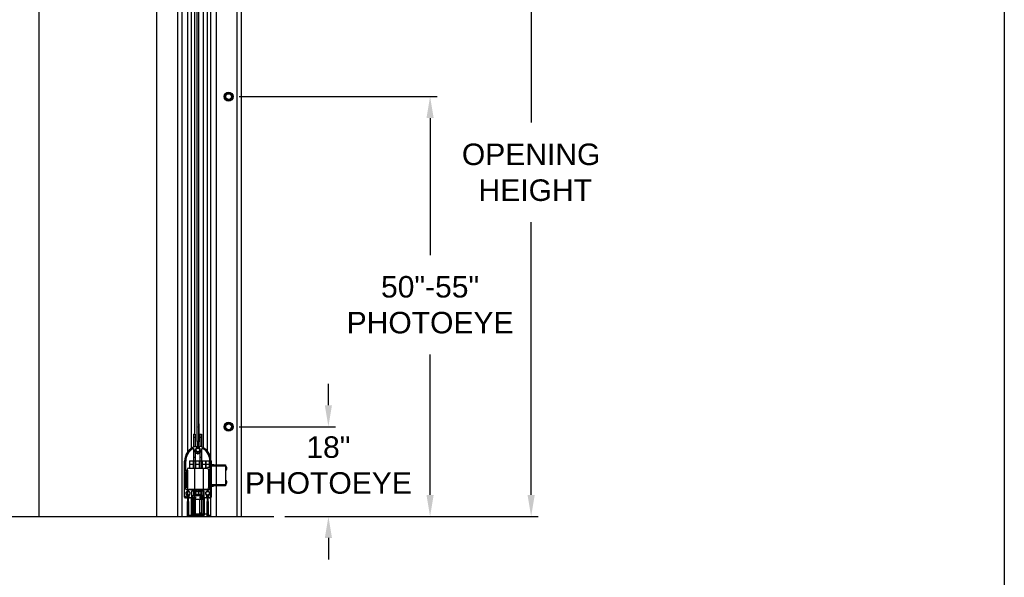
# Model space of a CAD drawing. Header units: inches. Extents: x 170 to 312, y 215 to 248.
# Tile 125 of 256: x 209.43 to 213.72, y 220.15 to 222.58. Entities that reach past the tile are written whole.
import ezdxf

# ---------------------------------------------------------------- set-up
doc = ezdxf.new("R2010")
doc.units = ezdxf.units.IN
doc.header["$LTSCALE"] = 0.25
doc.header["$MEASUREMENT"] = 0
doc.layers.add('ANNOTATIONS', color=1, linetype='Continuous')
doc.layers.add('STANDARD MOTOR RH', color=7, linetype='Continuous')
doc.styles.add('ARIAL', font='arial.ttf', dxfattribs={"height": 0.09375})
doc.dimstyles.new('STANDARD$0', dxfattribs={"dimtxt": 0.09375, "dimasz": 0.09375, "dimexe": 0.03125, "dimexo": 0.046875, "dimgap": 0.09, "dimtad": 0, "dimtih": 1, "dimtoh": 1, "dimdec": 4, "dimzin": 0, "dimdsep": 46, "dimtxsty": 'ARIAL', "dimcen": 0.09, "dimadec": 0, "dimazin": 0, "dimtfac": 1, "dimtdec": 4, "dimtofl": 0, "dimtmove": 0, "dimatfit": 1, "dimfxl": 1, "dimtolj": 1, "dimtzin": 0, "dimarcsym": 0})
pattern_1 = [(45, (208.1771033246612, 214.5217454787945), (-0.08838834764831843, 0.08838834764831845), []), (135, (208.1771033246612, 214.5217454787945), (-0.08838834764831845, -0.08838834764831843), [])]

# ---------------------------------------------------------------- blocks, each defined once
blk = doc.blocks.new('*D280')
at = {"layer": 'ANNOTATIONS', "color": 0, "lineweight": -2, "transparency": 16777216}
for p, q in [((210.7746513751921, 220.8998510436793), (210.7746513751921, 220.9936010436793)), ((210.3861752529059, 220.8061010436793), (210.8059013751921, 220.8061010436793)), ((210.5843085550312, 220.4151128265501), (210.8059013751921, 220.4151128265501)), ((210.7746513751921, 220.3213628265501), (210.7746513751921, 220.2276128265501))]:
    blk.add_line(p, q, dxfattribs=at)
at = {"layer": 'ANNOTATIONS', "color": 0, "transparency": 16777216}
for points in [[(210.7590263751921, 220.8998510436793), (210.7902763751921, 220.8998510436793), (210.7746513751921, 220.8061010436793)], [(210.7590263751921, 220.3213628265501), (210.7902763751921, 220.3213628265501), (210.7746513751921, 220.4151128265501)]]:
    blk.add_solid(points, dxfattribs=at)
at = {"layer": 'defpoints', "color": 0, "transparency": 16777216}
for p in [(210.3393002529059, 220.8061010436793), (210.7746513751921, 220.8061010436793), (210.5374335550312, 220.4151128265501)]:
    blk.add_point(p, dxfattribs=at)
at = {"layer": 'ANNOTATIONS', "color": 0, "transparency": 16777216, "insert": (210.7746513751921, 220.6387096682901), "char_height": 0.09375, "attachment_point": 5, "style": 'ARIAL'}
blk.add_mtext('\\A1;18"\\PPHOTOEYE', dxfattribs=at)
blk = doc.blocks.new('*D281')
at = {"layer": 'ANNOTATIONS', "color": 0, "lineweight": -2, "transparency": 16777216}
for p, q in [((210.3861752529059, 222.2455854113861), (211.2492939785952, 222.2455854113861)), ((211.2180439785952, 222.1518354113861), (211.2180439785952, 221.55447991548)), ((211.2180439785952, 220.5088628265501), (211.2180439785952, 221.1208347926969)), ((210.5843085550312, 220.4151128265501), (211.2492939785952, 220.4151128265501))]:
    blk.add_line(p, q, dxfattribs=at)
at = {"layer": 'ANNOTATIONS', "color": 0, "transparency": 16777216}
for points in [[(211.2024189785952, 222.1518354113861), (211.2336689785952, 222.1518354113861), (211.2180439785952, 222.2455854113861)], [(211.2024189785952, 220.5088628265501), (211.2336689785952, 220.5088628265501), (211.2180439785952, 220.4151128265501)]]:
    blk.add_solid(points, dxfattribs=at)
at = {"layer": 'defpoints', "color": 0, "transparency": 16777216}
for p in [(210.3393002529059, 222.2455854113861), (211.2180439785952, 222.2455854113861), (210.5374335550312, 220.4151128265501)]:
    blk.add_point(p, dxfattribs=at)
at = {"layer": 'ANNOTATIONS', "color": 0, "transparency": 16777216, "insert": (211.2180439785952, 221.3376573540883), "char_height": 0.09375, "attachment_point": 5, "style": 'ARIAL'}
blk.add_mtext('\\A1;50"-55"\\PPHOTOEYE', dxfattribs=at)
blk = doc.blocks.new('*D168')
at = {"layer": 'ANNOTATIONS', "color": 0, "lineweight": -2, "transparency": 16777216}
for p, q in [((210.0740504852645, 223.4151129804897), (211.6899128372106, 223.4151129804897)), ((211.6586628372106, 223.3213629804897), (211.6586628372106, 222.1325429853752)), ((211.6586628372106, 220.5088628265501), (211.6586628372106, 221.6976828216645)), ((210.5843085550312, 220.4151128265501), (211.6899128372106, 220.4151128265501))]:
    blk.add_line(p, q, dxfattribs=at)
at = {"layer": 'ANNOTATIONS', "color": 0, "transparency": 16777216}
for points in [[(211.6430378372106, 223.3213629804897), (211.6742878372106, 223.3213629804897), (211.6586628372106, 223.4151129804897)], [(211.6430378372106, 220.5088628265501), (211.6742878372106, 220.5088628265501), (211.6586628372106, 220.4151128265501)]]:
    blk.add_solid(points, dxfattribs=at)
at = {"layer": 'defpoints', "color": 0, "transparency": 16777216}
for p in [(210.0271754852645, 223.4151129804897), (211.6586628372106, 223.4151129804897), (210.5374335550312, 220.4151128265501)]:
    blk.add_point(p, dxfattribs=at)
at = {"layer": 'ANNOTATIONS', "color": 0, "transparency": 16777216, "insert": (211.6586628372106, 221.9151129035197), "char_height": 0.09375, "attachment_point": 5, "style": 'ARIAL'}
blk.add_mtext('\\A1;OPENING\\P HEIGHT', dxfattribs=at)

msp = doc.modelspace()

# ---------------------------------------------------------------- hatches: boundary and pattern name
at = {"layer": 'STANDARD MOTOR RH'}
h = msp.add_hatch(dxfattribs=at)
h.set_pattern_fill('ANSI37', color=256, style=0)
h.set_pattern_definition(pattern_1)
edge = h.paths.add_edge_path(flags=0)
edge.add_arc((210.2079417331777, 220.7431478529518), 0.001230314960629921, 330.0000000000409, 360.0000000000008)
edge.add_line((210.2091720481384, 220.7431478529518), (210.2091720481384, 220.8190977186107))
edge.add_line((210.2091720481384, 220.8190977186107), (210.2079417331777, 220.8190977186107))
edge.add_line((210.2079417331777, 220.8190977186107), (210.2079417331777, 220.7431478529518))
edge.add_line((210.2079417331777, 220.7431478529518), (210.2056705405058, 220.7392140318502))
edge.add_arc((210.2067360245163, 220.7385988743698), 0.001230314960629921, 149.999999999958, 180)
edge.add_line((210.2055057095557, 220.7385988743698), (210.2055057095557, 220.7139925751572))
edge.add_arc((210.2067360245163, 220.7139925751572), 0.001230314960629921, 180, 262.1835509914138)
edge.add_arc((210.2054811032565, 220.7048509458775), 0.007997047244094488, -262.1835509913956, 82.18355099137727, ccw=False)
edge.add_arc((210.2042261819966, 220.7139925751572), 0.001230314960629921, 277.8164490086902, 360.0000000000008)
edge.add_line((210.2054564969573, 220.7139925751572), (210.2054564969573, 220.7385988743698))
edge.add_arc((210.2042261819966, 220.7385988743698), 0.001230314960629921, 0, 30.00000000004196)
edge.add_line((210.2052916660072, 220.7392140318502), (210.2030204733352, 220.7431478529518))
edge.add_line((210.2030204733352, 220.7431478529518), (210.2030204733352, 220.8190977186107))
edge.add_line((210.2030204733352, 220.8190977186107), (210.2017901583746, 220.8190977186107))
edge.add_line((210.2017901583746, 220.8190977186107), (210.2017901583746, 220.7431478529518))
edge.add_arc((210.2030204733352, 220.7431478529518), 0.001230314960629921, 180, 209.9999999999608)
edge.add_line((210.2019549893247, 220.7425326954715), (210.2042261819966, 220.7385988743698))
edge.add_line((210.2042261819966, 220.7385988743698), (210.2042261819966, 220.7139925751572))
edge.add_arc((210.2054811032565, 220.7048509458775), 0.009227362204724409, 97.81644900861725, 442.1835509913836)
edge.add_line((210.2067360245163, 220.7139925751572), (210.2067360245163, 220.7385988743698))
edge.add_line((210.2067360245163, 220.7385988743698), (210.2090072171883, 220.7425326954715))
h = msp.add_hatch(dxfattribs=at)
h.set_pattern_fill('ANSI38', color=256, style=0)
h.set_pattern_definition([(45, (208.1771033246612, 214.5217454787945), (-0.08838834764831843, 0.08838834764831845), []), (135, (208.1771033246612, 214.5217454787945), (-0.2651650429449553, 0.08838834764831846), [0.3125, -0.1875])])
edge = h.paths.add_edge_path(flags=0)
edge.add_arc((210.2396061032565, 220.4991753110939), 0.003124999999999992, 270.0000000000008, 360.0000000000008)
edge.add_line((210.2427311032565, 220.4991753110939), (210.2427311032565, 220.5068555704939))
edge.add_arc((210.2396061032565, 220.5068555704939), 0.003124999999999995, 0, 47.18669650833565)
edge.add_arc((210.2483561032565, 220.5163003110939), 0.009750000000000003, -47.18669650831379, 227.186696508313, ccw=False)
edge.add_arc((210.2571061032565, 220.5068555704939), 0.003124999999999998, 132.8133034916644, 180)
edge.add_line((210.2539811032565, 220.5068555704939), (210.2539811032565, 220.4991753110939))
edge.add_arc((210.2571061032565, 220.4991753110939), 0.003124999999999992, 180, 270.0000000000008)
edge.add_line((210.2571061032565, 220.4960503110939), (210.2599811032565, 220.4960503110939))
edge.add_arc((210.2599811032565, 220.4991753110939), 0.003124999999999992, 270.0000000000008, 360.0000000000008)
edge.add_line((210.2631061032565, 220.4991753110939), (210.2631061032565, 220.6561253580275))
edge.add_arc((210.1943561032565, 220.6561253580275), 0.06875000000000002, 0, 70.05143277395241)
edge.add_arc((210.2161061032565, 220.7160503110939), 0.005000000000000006, 70.051432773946, 226.5075402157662)
edge.add_arc((210.2054811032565, 220.7048509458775), 0.0104375, -226.50754021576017, 46.507540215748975, ccw=False)
edge.add_arc((210.1948561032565, 220.7160503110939), 0.005000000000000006, 313.4924597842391, 469.94856722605)
edge.add_arc((210.2166061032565, 220.6561253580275), 0.06875, 109.9485672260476, 180)
edge.add_line((210.1478561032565, 220.6561253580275), (210.1478561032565, 220.4991753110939))
edge.add_arc((210.1509811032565, 220.4991753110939), 0.003124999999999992, 180, 270.0000000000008)
edge.add_line((210.1509811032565, 220.4960503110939), (210.1538561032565, 220.4960503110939))
edge.add_arc((210.1538561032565, 220.4991753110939), 0.003124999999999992, 270.0000000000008, 360.0000000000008)
edge.add_line((210.1569811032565, 220.4991753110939), (210.1569811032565, 220.5068555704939))
edge.add_arc((210.1538561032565, 220.5068555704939), 0.003124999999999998, 0, 47.18669650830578)
edge.add_arc((210.1626061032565, 220.5163003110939), 0.009750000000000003, -47.186696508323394, 227.186696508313, ccw=False)
edge.add_arc((210.1713561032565, 220.5068555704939), 0.003124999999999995, 132.8133034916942, 180)
edge.add_line((210.1682311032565, 220.5068555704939), (210.1682311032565, 220.4991753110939))
edge.add_arc((210.1713561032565, 220.4991753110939), 0.003124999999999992, 180, 270.0000000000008)
edge.add_line((210.1713561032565, 220.4960503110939), (210.1939186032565, 220.4960503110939))
edge.add_arc((210.1939186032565, 220.4976128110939), 0.001562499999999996, 270.0000000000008, 360.0000000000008)
edge.add_line((210.1954811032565, 220.4976128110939), (210.1954811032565, 220.4988628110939))
edge.add_arc((210.1939186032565, 220.4988628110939), 0.001562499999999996, 0, 90)
edge.add_line((210.1939186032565, 220.5004253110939), (210.1804811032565, 220.5004253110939))
edge.add_arc((210.1804811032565, 220.5035503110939), 0.003124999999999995, 180, 270, ccw=False)
edge.add_line((210.1773561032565, 220.5035503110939), (210.1773561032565, 220.5229253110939))
edge.add_arc((210.1804811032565, 220.5229253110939), 0.003124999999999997, 89.9999999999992, 180, ccw=False)
edge.add_line((210.1804811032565, 220.5260503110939), (210.2304811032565, 220.5260503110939))
edge.add_arc((210.2304811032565, 220.5229253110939), 0.003124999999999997, -7.958078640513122e-13, 89.9999999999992, ccw=False)
edge.add_line((210.2336061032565, 220.5229253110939), (210.2336061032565, 220.5035503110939))
edge.add_arc((210.2304811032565, 220.5035503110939), 0.003124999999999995, 270, 360, ccw=False)
edge.add_line((210.2304811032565, 220.5004253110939), (210.2170436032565, 220.5004253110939))
edge.add_arc((210.2170436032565, 220.4988628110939), 0.001562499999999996, 90, 180)
edge.add_line((210.2154811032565, 220.4988628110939), (210.2154811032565, 220.4976128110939))
edge.add_arc((210.2170436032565, 220.4976128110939), 0.001562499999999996, 180, 270.0000000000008)
edge.add_line((210.2170436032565, 220.4960503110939), (210.2396061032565, 220.4960503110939))
edge = h.paths.add_edge_path(flags=0)
edge.add_line((210.2549811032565, 220.5310503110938), (210.2079811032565, 220.5310503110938))
edge.add_arc((210.2054811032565, 220.5291753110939), 0.003125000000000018, 36.86989764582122, 143.1301023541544)
edge.add_line((210.2029811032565, 220.5310503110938), (210.1559811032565, 220.5310503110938))
edge.add_arc((210.1559811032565, 220.5341753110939), 0.003124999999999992, 180, 270, ccw=False)
edge.add_line((210.1528561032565, 220.5341753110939), (210.1528561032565, 220.6078337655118))
edge.add_arc((210.1509811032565, 220.6103337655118), 0.003125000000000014, 306.8698976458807, 413.130102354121)
edge.add_line((210.1528561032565, 220.6128337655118), (210.1528561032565, 220.6561253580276))
edge.add_arc((210.2166061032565, 220.6561253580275), 0.06374999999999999, 122.47572038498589, 180, ccw=False)
edge.add_arc((210.1850607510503, 220.7056879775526), 0.004999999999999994, -2.347244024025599, 122.47572038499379, ccw=False)
edge.add_arc((210.2054811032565, 220.7048509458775), 0.0154375, 177.6527559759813, 260.6802885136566)
edge.add_arc((210.2054811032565, 220.6914922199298), 0.003125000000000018, 216.8698976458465, 323.1301023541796)
edge.add_arc((210.2054811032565, 220.7048509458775), 0.0154375, 279.3197114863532, 362.3472440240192)
edge.add_arc((210.2259014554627, 220.7056879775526), 0.004999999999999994, 57.52427961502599, 182.3472440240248, ccw=False)
edge.add_arc((210.1943561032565, 220.6561253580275), 0.06375, -7.958078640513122e-13, 57.52427961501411, ccw=False)
edge.add_line((210.2581061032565, 220.6561253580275), (210.2581061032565, 220.6128337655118))
edge.add_arc((210.2599811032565, 220.6103337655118), 0.003125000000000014, 126.869897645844, 233.1301023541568)
edge.add_line((210.2581061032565, 220.6078337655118), (210.2581061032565, 220.5341753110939))
edge.add_arc((210.2549811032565, 220.5341753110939), 0.003124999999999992, 270, 360, ccw=False)
h = msp.add_hatch(dxfattribs=at)
h.set_pattern_fill('ANSI37', color=256, style=0)
h.set_pattern_definition(pattern_1)
edge = h.paths.add_edge_path(flags=0)
edge.add_line((210.1649019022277, 220.4807495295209), (210.1638610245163, 220.4825523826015))
edge.add_line((210.1638610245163, 220.4825523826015), (210.1638610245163, 220.5071586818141))
edge.add_arc((210.1626061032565, 220.5163003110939), 0.009227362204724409, 277.8164490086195, 622.1835509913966)
edge.add_line((210.1613511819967, 220.5071586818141), (210.1613511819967, 220.4825523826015))
edge.add_line((210.1613511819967, 220.4825523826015), (210.1603103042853, 220.4807495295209))
edge.add_arc((210.1613757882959, 220.4801343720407), 0.001230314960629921, 149.999999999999, 180)
edge.add_line((210.1601454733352, 220.4801343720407), (210.1601454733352, 220.4041845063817))
edge.add_line((210.1601454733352, 220.4041845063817), (210.1613757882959, 220.4041845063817))
edge.add_line((210.1613757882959, 220.4041845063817), (210.1613757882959, 220.4801343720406))
edge.add_line((210.1613757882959, 220.4801343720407), (210.1624166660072, 220.4819372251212))
edge.add_arc((210.1613511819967, 220.4825523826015), 0.001230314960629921, 330.0000000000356, 360.0000000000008)
edge.add_line((210.1625814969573, 220.4825523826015), (210.1625814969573, 220.5071586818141))
edge.add_arc((210.1613511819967, 220.5071586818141), 0.001230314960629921, 0, 82.18355099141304)
edge.add_arc((210.1626061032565, 220.5163003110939), 0.007997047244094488, -82.18355099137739, 262.1835509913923, ccw=False)
edge.add_arc((210.1638610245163, 220.5071586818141), 0.001230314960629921, 97.81644900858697, 180)
edge.add_line((210.1626307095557, 220.5071586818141), (210.1626307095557, 220.4825523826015))
edge.add_arc((210.1638610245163, 220.4825523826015), 0.001230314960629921, 180, 209.999999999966)
edge.add_line((210.1627955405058, 220.4819372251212), (210.1638364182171, 220.4801343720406))
edge.add_line((210.1638364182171, 220.4801343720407), (210.1638364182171, 220.4041845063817))
edge.add_line((210.1638364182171, 220.4041845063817), (210.1650667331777, 220.4041845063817))
edge.add_line((210.1650667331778, 220.4041845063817), (210.1650667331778, 220.4801343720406))
edge.add_arc((210.1638364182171, 220.4801343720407), 0.001230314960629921, 0, 30.00000000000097)
h = msp.add_hatch(dxfattribs=at)
h.set_pattern_fill('ANSI37', color=256, style=0)
h.set_pattern_definition(pattern_1)
edge = h.paths.add_edge_path(flags=0)
edge.add_line((210.1782936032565, 220.4948003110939), (210.1782936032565, 220.4204253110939))
edge.add_arc((210.1820436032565, 220.4204253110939), 0.00375, 180, 270.0000000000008)
edge.add_line((210.1820436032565, 220.4166753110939), (210.2292311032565, 220.4166753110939))
edge.add_arc((210.2292311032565, 220.4204253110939), 0.00375, 270.0000000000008, 360.0000000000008)
edge.add_line((210.2329811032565, 220.4204253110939), (210.2329811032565, 220.4948003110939))
edge.add_line((210.2329811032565, 220.4948003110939), (210.2142311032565, 220.4948003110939))
edge.add_line((210.2142311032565, 220.4948003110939), (210.2142311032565, 220.5004253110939))
edge.add_line((210.2142311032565, 220.5004253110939), (210.2273561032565, 220.5004253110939))
edge.add_line((210.2273561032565, 220.5004253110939), (210.2273561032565, 220.5079253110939))
edge.add_line((210.2273561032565, 220.5079253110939), (210.2142311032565, 220.5079253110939))
edge.add_line((210.2142311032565, 220.5079253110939), (210.2129811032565, 220.5060503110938))
edge.add_line((210.2129811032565, 220.5060503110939), (210.1979811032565, 220.5060503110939))
edge.add_line((210.1979811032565, 220.5060503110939), (210.1967311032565, 220.5079253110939))
edge.add_line((210.1967311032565, 220.5079253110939), (210.1836061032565, 220.5079253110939))
edge.add_line((210.1836061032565, 220.5079253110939), (210.1836061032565, 220.5004253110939))
edge.add_line((210.1836061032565, 220.5004253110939), (210.1967311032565, 220.5004253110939))
edge.add_line((210.1967311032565, 220.5004253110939), (210.1967311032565, 220.4948003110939))
edge.add_line((210.1967311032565, 220.4948003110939), (210.1782936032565, 220.4948003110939))
edge = h.paths.add_edge_path(flags=0)
edge.add_arc((210.1857936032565, 220.4241753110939), 0.00375, 180, 270, ccw=False)
edge.add_line((210.1820436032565, 220.4241753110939), (210.1820436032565, 220.4907378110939))
edge.add_line((210.1820436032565, 220.4907378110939), (210.2292311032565, 220.4907378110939))
edge.add_line((210.2292311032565, 220.4907378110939), (210.2292311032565, 220.4241753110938))
edge.add_arc((210.2254811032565, 220.4241753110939), 0.00375, 270, 360, ccw=False)
edge.add_line((210.2254811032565, 220.4204253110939), (210.1857936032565, 220.4204253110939))

# ---------------------------------------------------------------- linework, layer by layer
at = {"layer": 'defpoints'}
msp.add_lwpolyline([(213.7220355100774, 214.7585372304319), (194.2521566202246, 214.7585372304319), (194.2521566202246, 227.4936491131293), (213.7220355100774, 227.4936491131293)], close=True, dxfattribs=at)
at = {"layer": 'STANDARD MOTOR RH'}
for p, q in [((209.5115504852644, 226.0260195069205), (209.5115504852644, 220.4151128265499)), ((210.0271754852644, 220.4151128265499), (210.0271754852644, 226.0260195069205)), ((210.1186756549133, 220.4151128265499), (210.1186756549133, 223.9307375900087)), ((210.1365500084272, 220.4151128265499), (210.1365500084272, 223.9307375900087)), ((210.1609257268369, 223.9372669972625), (210.1609257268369, 220.6964522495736)), ((210.1757999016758, 223.9347233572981), (210.1757999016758, 220.7114554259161)), ((210.190784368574, 223.9307375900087), (210.190784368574, 220.7744877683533)), ((210.3939881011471, 223.6963628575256), (210.3939881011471, 220.4151128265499)), ((210.2030209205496, 220.7431478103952), (210.2030209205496, 223.5728571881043)), ((210.2079418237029, 223.5728571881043), (210.2079418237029, 220.7431478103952)), ((210.2303569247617, 220.7146958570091), (210.2303569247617, 223.5401124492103)), ((210.2453625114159, 223.5440982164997), (210.2453625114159, 220.7022220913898)), ((210.2602378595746, 223.5401124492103), (210.2602378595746, 220.4151128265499)), ((210.2846124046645, 223.5401124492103), (210.2846124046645, 220.4151128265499)), ((210.3761125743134, 223.5401124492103), (210.3761125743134, 220.4151128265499)), ((210.2017901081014, 220.7431478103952), (210.2017901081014, 220.8190976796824)), ((210.2030209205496, 220.8190976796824), (210.2017901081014, 220.8190976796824)), ((210.2091714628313, 220.8190976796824), (210.2079418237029, 220.8190976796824)), ((210.2091714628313, 220.8190976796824), (210.2091714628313, 220.7431478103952)), ((210.1865439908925, 220.7744877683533), (210.1865439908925, 220.7179542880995)), ((210.1865439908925, 220.7744877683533), (210.1943559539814, 220.7744877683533)), ((210.1943559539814, 220.7744877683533), (210.1943559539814, 220.7210253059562)), ((210.2138870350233, 220.7744877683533), (210.2138870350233, 220.7205310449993)), ((210.2138870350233, 220.7744877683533), (210.221700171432, 220.7744877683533)), ((210.221700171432, 220.7744877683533), (210.221700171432, 220.7192037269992)), ((210.1943559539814, 220.7588628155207), (210.1865439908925, 220.7588628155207)), ((210.2042259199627, 220.7385988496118), (210.2019555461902, 220.742532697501)), ((210.2052912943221, 220.739213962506), (210.2030209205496, 220.7431478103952)), ((210.2030209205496, 220.7431478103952), (210.2079418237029, 220.7431478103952)), ((210.2042259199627, 220.7139925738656), (210.2042259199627, 220.7385988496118)), ((210.2054567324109, 220.7139925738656), (210.2054567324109, 220.7385988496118)), ((210.2055060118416, 220.7385988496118), (210.2055060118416, 220.7139925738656)), ((210.2079418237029, 220.7431478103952), (210.2056702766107, 220.739213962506)), ((210.2090071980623, 220.742532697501), (210.20673565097, 220.7385988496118)), ((210.20673565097, 220.7385988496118), (210.20673565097, 220.7139925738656)), ((210.221700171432, 220.7588628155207), (210.2138870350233, 220.7588628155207)), ((210.1865439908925, 220.7104630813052), (210.1865439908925, 220.6260502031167)), ((210.1943559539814, 220.6941480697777), (210.1943559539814, 220.6260502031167)), ((210.2138870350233, 220.711037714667), (210.2138870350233, 220.7086561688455)), ((210.2138870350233, 220.7010457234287), (210.2138870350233, 220.6986641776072)), ((210.2138870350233, 220.6919029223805), (210.2138870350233, 220.6260502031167)), ((210.221700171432, 220.7083984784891), (210.221700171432, 220.6260502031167)), ((210.1478561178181, 220.4991753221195), (210.1478561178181, 220.656125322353)), ((210.1528556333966, 220.6128336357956), (210.1528556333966, 220.656125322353)), ((210.1689653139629, 220.6573004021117), (210.2568563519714, 220.6573004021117)), ((210.1689653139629, 220.6573004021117), (210.1689653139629, 220.6260502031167)), ((210.1845904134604, 220.6573004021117), (210.1845904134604, 220.6260502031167)), ((210.1865439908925, 220.6729252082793), (210.1943559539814, 220.6729252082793)), ((210.1963095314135, 220.6260502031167), (210.1963095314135, 220.6573004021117)), ((210.211934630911, 220.6260502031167), (210.211934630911, 220.6573004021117)), ((210.2138870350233, 220.6729252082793), (210.221700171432, 220.6729252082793)), ((210.2236525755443, 220.6573004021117), (210.2236525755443, 220.6260502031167)), ((210.2392776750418, 220.6573004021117), (210.2392776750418, 220.6260502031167)), ((210.2412312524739, 220.6260502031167), (210.2412312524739, 220.6573004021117)), ((210.2568563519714, 220.62911286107), (210.2568563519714, 220.6573004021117)), ((210.2581059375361, 220.656125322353), (210.2581059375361, 220.6128336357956)), ((210.2631066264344, 220.656125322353), (210.2631066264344, 220.4991753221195)), ((210.1528556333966, 220.5341754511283), (210.1528556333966, 220.6078338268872)), ((210.1586060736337, 220.5401127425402), (210.1586060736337, 220.6182379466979)), ((210.1609257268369, 220.6168801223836), (210.1609257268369, 220.4151128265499)), ((210.1664180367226, 220.6260502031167), (210.2445435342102, 220.6260502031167)), ((210.1865439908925, 220.6416753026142), (210.1689653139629, 220.6416753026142)), ((210.190784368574, 220.6260502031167), (210.190784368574, 220.4268313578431)), ((210.2138870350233, 220.6416753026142), (210.1943559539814, 220.6416753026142)), ((210.2568563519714, 220.6416753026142), (210.221700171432, 220.6416753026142)), ((210.2303569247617, 220.4280876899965), (210.2303569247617, 220.6260502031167)), ((210.2581059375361, 220.62911286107), (210.2474815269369, 220.62911286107)), ((210.2474815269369, 220.62911286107), (210.2474815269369, 220.6254770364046)), ((210.2520246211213, 220.6204877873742), (210.2581059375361, 220.6204877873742)), ((210.2523566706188, 220.6182379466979), (210.2523566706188, 220.5401127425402)), ((210.2581059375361, 220.6338627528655), (210.2568563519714, 220.6338627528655)), ((210.2568563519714, 220.5916754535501), (210.2568563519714, 220.6204877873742)), ((210.2568563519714, 220.6182379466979), (210.2581059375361, 220.6182379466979)), ((210.2581059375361, 220.6078338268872), (210.2581059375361, 220.5341754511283)), ((210.2631066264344, 220.6417181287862), (210.273633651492, 220.6417181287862)), ((210.2631066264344, 220.6405483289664), (210.3256058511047, 220.6405483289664)), ((210.3256058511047, 220.6342983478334), (210.2631066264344, 220.6342983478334)), ((210.2743880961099, 220.6405483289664), (210.2742085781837, 220.6408601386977)), ((210.3256058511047, 220.6405483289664), (210.3256058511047, 220.5482746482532)), ((210.3283185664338, 220.6332376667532), (210.3256058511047, 220.6332376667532)), ((210.3256058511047, 220.616362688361), (210.3283185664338, 220.616362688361)), ((210.3283185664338, 220.6332376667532), (210.3283185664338, 220.616362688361)), ((210.3290800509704, 220.6328469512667), (210.3290800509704, 220.6167536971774)), ((210.3315733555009, 220.6233022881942), (210.3308024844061, 220.6233990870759)), ((210.3309737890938, 220.6242095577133), (210.3315733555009, 220.6241781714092)), ((210.3315733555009, 220.62629836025), (210.3314642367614, 220.6262848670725)), ((210.255605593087, 220.597612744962), (210.2523566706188, 220.597612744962)), ((210.2581059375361, 220.5683351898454), (210.2523566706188, 220.5683351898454)), ((210.2523566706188, 220.5597101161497), (210.2581059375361, 220.5597101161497)), ((210.2523566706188, 220.558237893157), (210.255605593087, 220.558237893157)), ((210.255605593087, 220.597612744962), (210.255605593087, 220.5683351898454)), ((210.2581059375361, 220.5916754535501), (210.255605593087, 220.5916754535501)), ((210.255605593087, 220.5597101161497), (210.255605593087, 220.558237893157)), ((210.2568563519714, 220.5597101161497), (210.2568563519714, 220.5323001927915)), ((210.3283185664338, 220.5724602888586), (210.3256058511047, 220.5724602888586)), ((210.3283185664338, 220.5724602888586), (210.3283185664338, 220.5555853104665)), ((210.3290800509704, 220.5720692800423), (210.3290800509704, 220.5559760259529)), ((210.3315733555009, 220.5625246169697), (210.3308024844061, 220.5626217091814)), ((210.3309737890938, 220.5634318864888), (210.3315733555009, 220.5634005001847)), ((210.3315733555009, 220.5655209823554), (210.3314642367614, 220.565507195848)), ((210.2029810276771, 220.5310503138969), (210.155981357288, 220.5310503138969)), ((210.1626751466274, 220.5332555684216), (210.1626751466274, 220.5310503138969)), ((210.1626751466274, 220.5260502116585), (210.1626751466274, 220.5255274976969)), ((210.2568563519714, 220.5323001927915), (210.1664180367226, 220.5323001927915)), ((210.1757999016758, 220.5323001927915), (210.1757999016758, 220.5310503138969)), ((210.1773557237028, 220.5229253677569), (210.1773557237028, 220.5035503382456)), ((210.2304812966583, 220.5260502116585), (210.1804814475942, 220.5260502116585)), ((210.1865439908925, 220.5310503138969), (210.1865439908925, 220.5323001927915)), ((210.1865439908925, 220.5260502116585), (210.1865439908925, 220.5079253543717)), ((210.1865439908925, 220.5166753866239), (210.1927109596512, 220.5166753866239)), ((210.1892308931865, 220.5260502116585), (210.1892308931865, 220.5229253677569)), ((210.2217306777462, 220.5229253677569), (210.1892308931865, 220.5229253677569)), ((210.1927109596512, 220.5229253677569), (210.1927109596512, 220.5120970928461)), ((210.192828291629, 220.5229253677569), (210.192828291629, 220.5120970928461)), ((210.1943559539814, 220.5310503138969), (210.1943559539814, 220.5323001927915)), ((210.19500010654, 220.5229253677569), (210.19500010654, 220.5120970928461)), ((210.1976682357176, 220.5323001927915), (210.1976682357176, 220.5310503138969)), ((210.2076531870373, 220.5229253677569), (210.2076531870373, 220.5120970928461)), ((210.2549813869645, 220.5310503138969), (210.2079805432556, 220.5310503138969)), ((210.2132933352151, 220.5310503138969), (210.2132933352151, 220.5323001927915)), ((210.2138870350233, 220.5310503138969), (210.2138870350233, 220.5323001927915)), ((210.2181332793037, 220.5229253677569), (210.2181332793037, 220.5120970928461)), ((210.2182517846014, 220.5229253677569), (210.2182517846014, 220.5120970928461)), ((210.2182517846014, 220.5166753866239), (210.221700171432, 220.5166753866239)), ((210.221700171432, 220.5310503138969), (210.221700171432, 220.5323001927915)), ((210.221700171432, 220.5229253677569), (210.221700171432, 220.5079253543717)), ((210.2217306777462, 220.5229253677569), (210.2217306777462, 220.5260502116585)), ((210.2336058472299, 220.5035503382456), (210.2336058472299, 220.5229253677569)), ((210.2453625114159, 220.5323001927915), (210.2453625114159, 220.5310503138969)), ((210.2453625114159, 220.5255794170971), (210.2453625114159, 220.5250288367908)), ((210.2523566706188, 220.547925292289), (210.2568563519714, 220.547925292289)), ((210.2568563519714, 220.5557378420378), (210.2581059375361, 220.5557378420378)), ((210.2631066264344, 220.5545246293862), (210.3256058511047, 220.5545246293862)), ((210.3256058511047, 220.5482746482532), (210.2631066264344, 220.5482746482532)), ((210.2631066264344, 220.5478824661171), (210.273633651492, 220.5478824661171)), ((210.273633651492, 220.5478824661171), (210.2738284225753, 220.5482746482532)), ((210.3256058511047, 220.5555853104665), (210.3283185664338, 220.5555853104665)), ((210.3262640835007, 220.5555853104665), (210.3256058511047, 220.5545994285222)), ((210.1538564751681, 220.496050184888), (210.1509806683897, 220.496050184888)), ((210.1569810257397, 220.5068555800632), (210.1569810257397, 220.4991753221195)), ((210.1601454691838, 220.4151128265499), (210.1601454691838, 220.4801343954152)), ((210.1603097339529, 220.4807495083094), (210.1613516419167, 220.4825523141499)), ((210.1613516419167, 220.4825523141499), (210.1613516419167, 220.5071585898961)), ((210.161376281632, 220.4801343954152), (210.162417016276, 220.4819372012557)), ((210.161376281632, 220.4151128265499), (210.161376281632, 220.4801343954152)), ((210.1638367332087, 220.4801343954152), (210.161376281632, 220.4801343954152)), ((210.1625812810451, 220.4825523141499), (210.1625812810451, 220.5071585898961)), ((210.1626305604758, 220.5071585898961), (210.1626305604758, 220.4825523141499)), ((210.1626751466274, 220.5083034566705), (210.1626751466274, 220.5074871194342)), ((210.1626751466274, 220.4822240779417), (210.1626751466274, 220.4801343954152)), ((210.1627959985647, 220.4819372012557), (210.1638367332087, 220.4801343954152)), ((210.1638367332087, 220.4801343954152), (210.1638367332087, 220.4151128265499)), ((210.163861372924, 220.5071585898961), (210.163861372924, 220.4825523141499)), ((210.163861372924, 220.4825523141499), (210.164902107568, 220.4807495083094)), ((210.1650663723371, 220.4801343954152), (210.1650663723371, 220.4151128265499)), ((210.1682308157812, 220.4991753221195), (210.1682308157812, 220.5068555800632)), ((210.1939183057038, 220.496050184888), (210.1713565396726, 220.496050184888)), ((210.1782932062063, 220.4948003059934), (210.1967307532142, 220.4948003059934)), ((210.1782932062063, 220.4204253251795), (210.1782932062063, 220.4948003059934)), ((210.1804814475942, 220.5004252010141), (210.1967307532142, 220.5004252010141)), ((210.1820431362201, 220.4907376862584), (210.2292305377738, 220.4907376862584)), ((210.1820431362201, 220.4241752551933), (210.1820431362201, 220.4907376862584)), ((210.1836059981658, 220.5004252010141), (210.1836059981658, 220.5079253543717)), ((210.1836059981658, 220.5079253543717), (210.1967307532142, 220.5079253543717)), ((210.1865439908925, 220.496050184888), (210.1865439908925, 220.4948003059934)), ((210.1865439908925, 220.4204253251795), (210.1865439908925, 220.4907376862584)), ((210.19500010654, 220.5120970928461), (210.1939147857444, 220.5110501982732)), ((210.2171946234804, 220.5110501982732), (210.1939147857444, 220.5110501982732)), ((210.1943559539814, 220.5110501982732), (210.1943559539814, 220.5079253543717)), ((210.1943559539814, 220.5004252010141), (210.1943559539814, 220.5003627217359)), ((210.1943559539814, 220.4961129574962), (210.1943559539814, 220.4948003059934)), ((210.1943559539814, 220.4907376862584), (210.1943559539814, 220.4204253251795)), ((210.1954811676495, 220.4988629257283), (210.1954811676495, 220.4976127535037)), ((210.1967307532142, 220.5079253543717), (210.1979815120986, 220.5060503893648)), ((210.1967307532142, 220.4948003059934), (210.1967307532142, 220.5004252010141)), ((210.1979815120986, 220.5060503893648), (210.2129812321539, 220.5060503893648)), ((210.2076531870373, 220.5120970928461), (210.2013266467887, 220.5110501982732)), ((210.2129812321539, 220.5060503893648), (210.2142308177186, 220.5079253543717)), ((210.2138870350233, 220.5110501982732), (210.2138870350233, 220.5074096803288)), ((210.2138870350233, 220.4204253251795), (210.2138870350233, 220.4907376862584)), ((210.2142308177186, 220.5079253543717), (210.227355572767, 220.5079253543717)), ((210.2304812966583, 220.5004252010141), (210.2142308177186, 220.5004252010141)), ((210.2142308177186, 220.5004252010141), (210.2142308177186, 220.4948003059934)), ((210.2142308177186, 220.4948003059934), (210.2329816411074, 220.4948003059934)), ((210.215481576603, 220.4976127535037), (210.215481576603, 220.4988629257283)), ((210.2396062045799, 220.496050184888), (210.2170432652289, 220.496050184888)), ((210.221700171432, 220.496050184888), (210.221700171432, 220.4948003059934)), ((210.221700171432, 220.4907376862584), (210.221700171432, 220.4204253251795)), ((210.227355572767, 220.5079253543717), (210.227355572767, 220.5004252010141)), ((210.2292305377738, 220.4907376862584), (210.2292305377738, 220.4241752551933)), ((210.2329816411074, 220.4948003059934), (210.2329816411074, 220.4204253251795)), ((210.2427307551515, 220.5068555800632), (210.2427307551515, 220.4991753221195)), ((210.2458951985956, 220.4151128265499), (210.2458951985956, 220.4801343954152)), ((210.2460606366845, 220.4807495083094), (210.2471013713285, 220.4825523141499)), ((210.2471013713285, 220.4825523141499), (210.2471013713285, 220.5071585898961)), ((210.2471260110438, 220.4801343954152), (210.2481667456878, 220.4819372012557)), ((210.2471260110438, 220.4151128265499), (210.2471260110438, 220.4801343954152)), ((210.2495864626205, 220.4801343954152), (210.2471260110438, 220.4801343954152)), ((210.2483310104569, 220.4825523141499), (210.2483310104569, 220.5071585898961)), ((210.2483802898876, 220.5071585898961), (210.2483802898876, 220.4825523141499)), ((210.2485457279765, 220.4819372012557), (210.2495864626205, 220.4801343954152)), ((210.2495864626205, 220.4801343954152), (210.2495864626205, 220.4151128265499)), ((210.2496111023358, 220.5071585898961), (210.2496111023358, 220.4825523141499)), ((210.2496111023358, 220.4825523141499), (210.2506518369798, 220.4807495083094)), ((210.2508172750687, 220.4801343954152), (210.2508172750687, 220.4151128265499)), ((210.253980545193, 220.4991753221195), (210.253980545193, 220.5068555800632)), ((210.259980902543, 220.496050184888), (210.2571062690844, 220.496050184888)), ((210.1626751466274, 220.4508586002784), (210.1626751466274, 220.4190985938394)), ((210.1865439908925, 220.4307379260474), (210.1943559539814, 220.4307379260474)), ((210.2138870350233, 220.4307379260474), (210.221700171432, 220.4307379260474)), ((209.3585117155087, 220.4151128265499), (210.537433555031, 220.4151128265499)), ((210.1757999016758, 220.4190985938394), (210.1609257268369, 220.4190985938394)), ((210.1757999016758, 220.4268313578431), (210.1781981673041, 220.4268313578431)), ((210.2292305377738, 220.4166753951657), (210.1820431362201, 220.4166753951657)), ((210.1823869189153, 220.4268313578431), (210.2285746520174, 220.4268313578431)), ((210.22548060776, 220.4204253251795), (210.1857930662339, 220.4204253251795)), ((210.1865439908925, 220.4151128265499), (210.1865439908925, 220.4166753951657)), ((210.1943559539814, 220.4166753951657), (210.1943559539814, 220.4151128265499)), ((210.2138870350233, 220.4151128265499), (210.2138870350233, 220.4166753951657)), ((210.221700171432, 220.4166753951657), (210.221700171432, 220.4151128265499)), ((210.2327634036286, 220.4268313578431), (210.2453625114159, 220.4268313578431)), ((210.2602378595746, 220.4190985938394), (210.2453625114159, 220.4190985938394))]:
    msp.add_line(p, q, dxfattribs=at)
for centre, radius in [((210.3393002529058, 222.245585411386), 0.01956200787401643), ((210.3393002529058, 222.245585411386), 0.01608215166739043), ((210.3393002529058, 222.245585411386), 0.01260229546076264), ((210.3393002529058, 220.8061010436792), 0.01956200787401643), ((210.3393002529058, 220.8061010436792), 0.01608215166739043), ((210.3393002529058, 220.8061010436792), 0.01260229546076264), ((210.2054811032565, 220.7048509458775), 0.007997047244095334), ((210.1626061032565, 220.5163003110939), 0.007997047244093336), ((210.2483561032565, 220.5163003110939), 0.007997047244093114)]:
    msp.add_circle(centre, radius, dxfattribs=at)
for centre, radius, start, end in [((210.2030204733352, 220.7431478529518), 0.001230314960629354, 179.999999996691, 209.9999999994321), ((210.2042261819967, 220.7385988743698), 0.001230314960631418, 0, 30.00000000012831), ((210.2067360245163, 220.7385988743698), 0.001230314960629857, 149.9999999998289, 180), ((210.2079417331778, 220.7431478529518), 0.001230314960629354, 330.000000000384, 3.308998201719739e-09), ((210.2166061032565, 220.6561253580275), 0.06875000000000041, 109.9485672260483, 180), ((210.2166061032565, 220.6561253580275), 0.06375000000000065, 122.4757203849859, 180), ((210.1850607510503, 220.7056879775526), 0.005000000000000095, 357.652755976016, 122.4757203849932), ((210.2054811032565, 220.7048509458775), 0.01543749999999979, 177.6527559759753, 260.6802885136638), ((210.1948561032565, 220.7160503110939), 0.004999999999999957, 313.4924597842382, 109.9485672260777), ((210.2054811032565, 220.7048509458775), 0.01043750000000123, 133.49245978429, 46.50754021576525), ((210.2054811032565, 220.7048509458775), 0.009227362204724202, 97.81644900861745, 82.18355099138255), ((210.2054811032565, 220.6914922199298), 0.003125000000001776, 216.8698976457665, 323.1301023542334), ((210.2042261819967, 220.7139925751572), 0.001230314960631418, 277.8164490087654, 0), ((210.2067360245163, 220.7139925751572), 0.001230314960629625, 180, 262.1835509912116), ((210.2054811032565, 220.7048509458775), 0.01543750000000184, 279.319711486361, 2.34724402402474), ((210.2161061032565, 220.7160503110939), 0.005000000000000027, 70.05143277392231, 226.5075402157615), ((210.1943561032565, 220.6561253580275), 0.06875000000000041, 0, 70.05143277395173), ((210.2259014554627, 220.7056879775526), 0.00499999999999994, 57.52427961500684, 182.347244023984), ((210.1943561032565, 220.6561253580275), 0.06374999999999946, 0, 57.52427961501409), ((210.1509811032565, 220.6103337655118), 0.003125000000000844, 306.8698976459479, 53.130102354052), ((210.1664186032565, 220.6182378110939), 0.007812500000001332, 90, 180), ((210.2445436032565, 220.6182378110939), 0.007812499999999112, 0, 90), ((210.2599811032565, 220.6103337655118), 0.003124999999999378, 126.8698976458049, 233.1301023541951), ((210.3283181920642, 220.6323003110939), 0.0009375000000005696, 35.66819829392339, 90), ((210.3283181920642, 220.6173003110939), 0.0009375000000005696, 270, 324.3318017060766), ((210.3178686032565, 220.6248003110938), 0.0138000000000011, 12.33332954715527, 35.66819829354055), ((210.3178686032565, 220.6248003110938), 0.01380000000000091, 324.3318017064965, 347.6666704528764), ((210.3199568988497, 220.6252536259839), 0.01166334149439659, 5.13911053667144, 21.9558440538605), ((210.3283626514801, 220.6292058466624), 0.002446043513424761, 350.3837263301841, 9.61627366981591), ((210.3193703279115, 220.6243151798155), 0.01225316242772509, 5.184794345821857, 21.45607785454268), ((210.3283996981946, 220.6262208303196), 0.003272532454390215, 316.5207425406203, 345.8798666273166), ((210.3165334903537, 220.6229800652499), 0.01427513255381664, 356.0274436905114, 3.972556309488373), ((210.3290353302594, 220.6239498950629), 0.002619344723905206, 311.5983283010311, 345.6857487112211), ((210.3289668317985, 220.6235952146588), 0.00267091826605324, 12.60690176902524, 26.82049027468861), ((210.3196977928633, 220.6243865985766), 0.01192496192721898, 347.7316292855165, 354.7830158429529), ((210.3228082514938, 220.6248491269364), 0.008790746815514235, 349.9546721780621, 355.6226309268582), ((210.3283181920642, 220.5715227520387), 0.0009375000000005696, 35.66819829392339, 90), ((210.3178686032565, 220.5640227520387), 0.0138000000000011, 12.33332954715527, 35.66819829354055), ((210.3178686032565, 220.5640227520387), 0.01380000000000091, 324.3318017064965, 347.6666704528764), ((210.3199533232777, 220.5644753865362), 0.01166697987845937, 5.141751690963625, 21.95320289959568), ((210.3283626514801, 220.5684284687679), 0.002446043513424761, 350.3837263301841, 9.616273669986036), ((210.3193659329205, 220.5635368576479), 0.01225759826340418, 5.18596811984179, 21.45267121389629), ((210.3283985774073, 220.5654442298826), 0.003273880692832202, 316.524366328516, 345.8664782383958), ((210.3165283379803, 220.5622025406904), 0.01428028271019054, 356.0282888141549, 3.971711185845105), ((210.3290353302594, 220.5631722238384), 0.002619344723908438, 311.5983283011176, 345.6857487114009), ((210.3289709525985, 220.5628190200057), 0.002666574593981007, 12.59526539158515, 26.832126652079), ((210.3196814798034, 220.563611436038), 0.01194143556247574, 347.7364992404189, 354.7781458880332), ((210.3231011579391, 220.5640349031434), 0.008495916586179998, 349.8547959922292, 355.7176514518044), ((210.1559811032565, 220.5341753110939), 0.003124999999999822, 180, 270), ((210.1626061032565, 220.5163003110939), 0.009750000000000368, 312.8133034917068, 227.1866965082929), ((210.1626061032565, 220.5163003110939), 0.009227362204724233, 277.8164490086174, 262.1835509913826), ((210.1664186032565, 220.5401128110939), 0.007812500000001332, 180, 270), ((210.1804811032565, 220.5229253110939), 0.003125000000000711, 90, 180), ((210.2054811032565, 220.5291753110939), 0.003125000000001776, 36.86989764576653, 143.1301023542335), ((210.2304811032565, 220.5229253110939), 0.003125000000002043, 0, 90), ((210.2483561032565, 220.5163003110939), 0.009750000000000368, 312.8133034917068, 227.1866965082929), ((210.2483561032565, 220.5163003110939), 0.009227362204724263, 277.8164490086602, 262.183550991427), ((210.2445436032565, 220.5401128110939), 0.0078125, 270, 0), ((210.2549811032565, 220.5341753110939), 0.003124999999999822, 270, 0), ((210.3283181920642, 220.5565227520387), 0.0009375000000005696, 270, 324.3318017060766), ((210.1509811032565, 220.4991753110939), 0.003125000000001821, 180, 270), ((210.1538561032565, 220.4991753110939), 0.003125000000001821, 270, 0), ((210.1538561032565, 220.5068555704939), 0.003125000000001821, 0, 47.18669650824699), ((210.1613757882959, 220.4801343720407), 0.001230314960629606, 149.9999999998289, 180), ((210.1613511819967, 220.5071586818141), 0.001230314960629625, 0, 82.18355099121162), ((210.1613511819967, 220.4825523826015), 0.001230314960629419, 330.000000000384, 0), ((210.1638610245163, 220.5071586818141), 0.001230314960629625, 97.81644900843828, 180), ((210.1638610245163, 220.4825523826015), 0.001230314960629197, 180, 210.0000000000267), ((210.1638364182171, 220.4801343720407), 0.001230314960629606, 0, 30.00000000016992), ((210.1713561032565, 220.5068555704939), 0.003124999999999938, 132.8133034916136, 180), ((210.1713561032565, 220.4991753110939), 0.003124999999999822, 180, 270), ((210.1804811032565, 220.5035503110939), 0.003124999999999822, 180, 270), ((210.1939186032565, 220.4988628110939), 0.001562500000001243, 0, 90), ((210.1939186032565, 220.4976128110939), 0.001562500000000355, 270, 0), ((210.2170436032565, 220.4988628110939), 0.001562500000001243, 90, 180), ((210.2170436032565, 220.4976128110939), 0.001562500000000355, 180, 270), ((210.2304811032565, 220.5035503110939), 0.003125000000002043, 270, 0), ((210.2396061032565, 220.4991753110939), 0.003124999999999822, 270, 0), ((210.2396061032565, 220.5068555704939), 0.003124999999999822, 0, 47.18669650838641), ((210.2471257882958, 220.4801343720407), 0.001230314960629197, 150.0000000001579, 180), ((210.2471011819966, 220.5071586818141), 0.001230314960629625, 0, 82.18355099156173), ((210.2471011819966, 220.4825523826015), 0.001230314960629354, 329.9999999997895, 0), ((210.2496110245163, 220.5071586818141), 0.001230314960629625, 97.81644900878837, 180), ((210.2496110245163, 220.4825523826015), 0.001230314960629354, 180, 210.0000000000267), ((210.2495864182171, 220.4801343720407), 0.001230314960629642, 0, 30.00000000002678), ((210.2571061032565, 220.5068555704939), 0.003124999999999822, 132.8133034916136, 180), ((210.2571061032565, 220.4991753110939), 0.003124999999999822, 180, 270), ((210.2599811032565, 220.4991753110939), 0.003124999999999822, 270, 0), ((210.1820436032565, 220.4204253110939), 0.003749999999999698, 180, 270), ((210.1857936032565, 220.4241753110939), 0.00375000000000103, 180, 270), ((210.2254811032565, 220.4241753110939), 0.00375000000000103, 270, 0), ((210.2292311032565, 220.4204253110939), 0.003749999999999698, 270, 0)]:
    msp.add_arc(centre, radius, start, end, dxfattribs=at)
for points, knots in [([(210.273633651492, 220.6417181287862), (210.2737976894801, 220.6415198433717), (210.2740394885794, 220.6412275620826), (210.2741221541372, 220.6409231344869), (210.274148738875, 220.6408252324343)], [0, 0, 0, 0, 0.6784061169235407, 1, 1, 1, 1]), ([(210.1939147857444, 220.5110501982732), (210.1938889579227, 220.5110513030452), (210.1935210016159, 220.5110670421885), (210.1931620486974, 220.5116008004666), (210.192828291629, 220.5120970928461)], [0, 0, 0, 0, 0.07019263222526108, 0.9999999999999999, 0.9999999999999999, 0.9999999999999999, 0.9999999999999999]), ([(210.2013266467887, 220.5110501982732), (210.2011767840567, 220.5110513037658), (210.1990409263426, 220.5110670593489), (210.1969470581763, 220.5116008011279), (210.19500010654, 220.5120970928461)], [0, 0, 0, 0, 0.07016512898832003, 1, 1, 1, 1]), ([(210.2128932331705, 220.5110501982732), (210.2124169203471, 220.5110657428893), (210.2106433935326, 220.5111236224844), (210.2089163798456, 220.5116858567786), (210.2076531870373, 220.5120970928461)], [0, 0, 0, 0, 0.2685681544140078, 1, 1, 1, 1]), ([(210.2181332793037, 220.5120970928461), (210.2176935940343, 220.5119390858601), (210.2159858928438, 220.5113253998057), (210.2142110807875, 220.5111674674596), (210.2128932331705, 220.5110501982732)], [0, 0, 0, 0, 0.2574720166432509, 1, 1, 1, 1]), ([(210.2170479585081, 220.5110501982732), (210.2170737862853, 220.5110513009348), (210.2174413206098, 220.5110669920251), (210.2177998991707, 220.5116007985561), (210.2181332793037, 220.5120970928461)], [0, 0, 0, 0, 0.07027310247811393, 1, 1, 1, 1])]:
    msp.add_open_spline(points, degree=3, knots=knots, dxfattribs=at)

# ---------------------------------------------------------------- dimensions: what is measured, and where the dimension line sits
at = {"layer": 'ANNOTATIONS'}
dim = msp.add_linear_dim(base=(211.6586628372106, 223.4151129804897), p1=(210.537433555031, 220.4151128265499), p2=(210.0271754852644, 223.4151129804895), angle=90, text='OPENING\\P HEIGHT', dimstyle='STANDARD$0', dxfattribs=at)
dim.commit()
dim.dimension.update_dxf_attribs({"geometry": '*D168', "text_midpoint": (211.6586628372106, 221.9151129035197)})
for base, p2, text, picture, middle in [((211.2180439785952, 222.2455854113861), (210.3393002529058, 222.245585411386), '50"-55"\\PPHOTOEYE', '*D281', (211.2180439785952, 221.3376573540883)), ((210.7746513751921, 220.8061010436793), (210.3393002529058, 220.8061010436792), '18"\\PPHOTOEYE', '*D280', (210.7746513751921, 220.6387096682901))]:
    dim = msp.add_linear_dim(base=base, p1=(210.537433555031, 220.4151128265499), p2=p2, angle=90, text=text, dimstyle='STANDARD$0', dxfattribs=at)
    dim.commit()
    dim.dimension.update_dxf_attribs({"geometry": picture, "text_midpoint": middle, "dimtype": 160})

doc.saveas('drawing.dxf')
